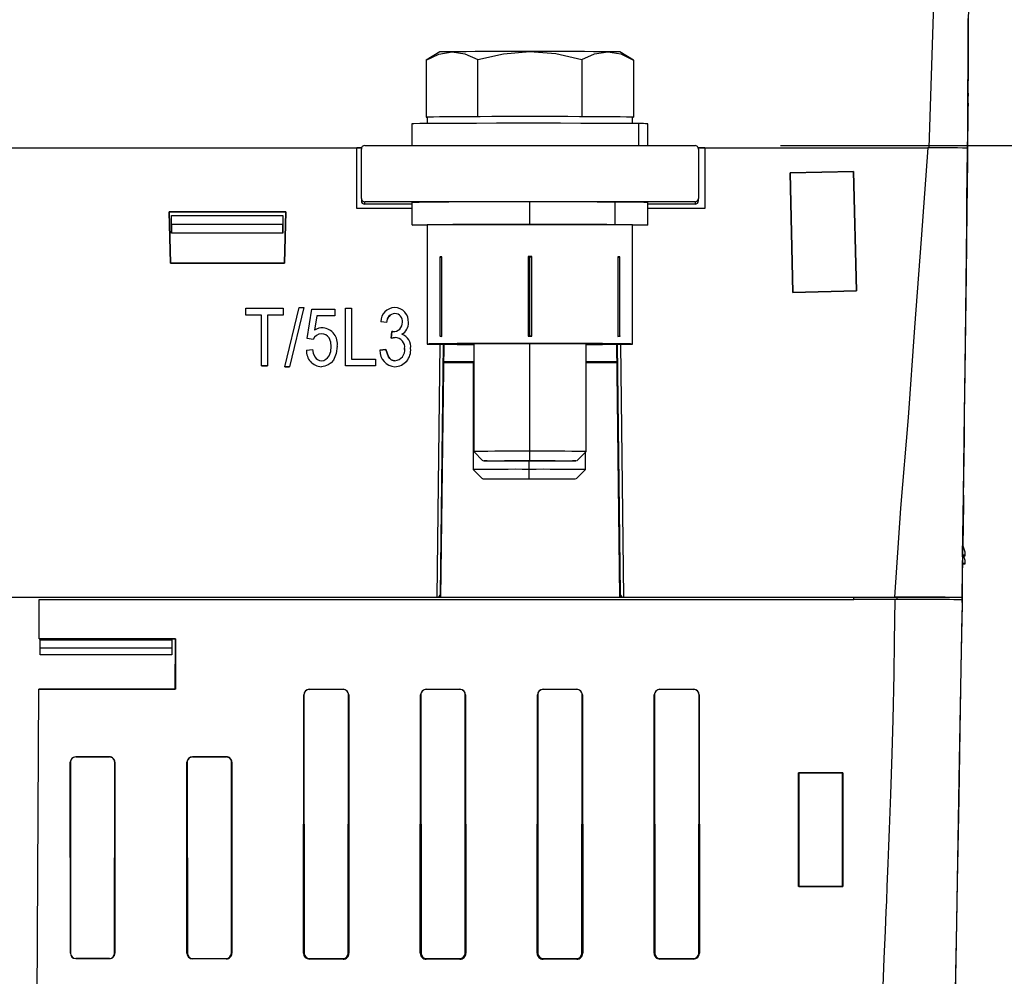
# Model space of a CAD drawing. Header units: millimetres. Extents: x 0 to 1676, y 0 to 1295.
# Tile 24 of 64: x 281 to 369, y 844 to 929. Entities that reach past the tile are written whole.
import ezdxf

# ---------------------------------------------------------------- set-up
doc = ezdxf.new("R2010")
doc.units = ezdxf.units.MM
doc.header["$LTSCALE"] = 6
doc.layers.add('DIMENSIONS', color=140, linetype='Continuous', lineweight=25)
doc.styles.add('SLDTEXTSTYLE0', font='TXT', dxfattribs={"width": 0.7})
doc.dimstyles.new('SLDDIMSTYLE0', dxfattribs={"dimtxt": 12.948047, "dimasz": 19.812, "dimexe": 0, "dimexo": 0.0625, "dimgap": 3.237012, "dimtad": 0, "dimtih": 1, "dimtoh": 1, "dimrnd": 1e-09, "dimzin": 12, "dimdsep": 46, "dimtxsty": 'SLDTEXTSTYLE0', "dimsah": 1, "dimcen": 0.09, "dimadec": 0, "dimazin": 3, "dimtfac": 1, "dimtofl": 0, "dimtmove": 0, "dimatfit": 3, "dimfxl": 0, "dimfrac": 2, "dimtolj": 1, "dimtzin": 12, "dimarcsym": 0})
doc.dimstyles.new('SLDDIMSTYLE3', dxfattribs={"dimtxt": 12.948047, "dimasz": 19.812, "dimexe": 0, "dimexo": 0.0625, "dimgap": 3.237012, "dimtad": 0, "dimtih": 1, "dimtoh": 1, "dimrnd": 1e-09, "dimzin": 4, "dimdsep": 46, "dimtxsty": 'SLDTEXTSTYLE0', "dimsah": 1, "dimcen": 0.09, "dimadec": 0, "dimazin": 1, "dimtfac": 1, "dimtofl": 0, "dimtmove": 0, "dimatfit": 3, "dimfxl": 0, "dimfrac": 2, "dimtolj": 1, "dimtzin": 12, "dimarcsym": 0})

# ---------------------------------------------------------------- blocks, each defined once
blk = doc.blocks.new('_D_10')
at = {"layer": 'DIMENSIONS'}
for p, q in [((133.23, 1059.828), (75.626, 1059.828)), ((94.676, 1059.828), (94.676, 941.98)), ((70.052, 918.503), (65.704, 918.503)), ((65.704, 918.503), (65.704, 897.924)), ((119.299, 918.503), (123.647, 918.503)), ((123.647, 918.503), (123.647, 897.924)), ((65.704, 897.924), (70.052, 897.924)), ((123.647, 897.924), (119.299, 897.924)), ((94.676, 777.178), (94.676, 895.026)), ((301.462, 777.178), (75.626, 777.178))]:
    blk.add_line(p, q, dxfattribs=at)
for points in [[(94.676, 1059.828), (91.628, 1040.016), (97.724, 1040.016)], [(94.676, 777.178), (97.724, 796.99), (91.628, 796.99)]]:
    blk.add_solid(points, dxfattribs=at)
at = {"layer": 'DIMENSIONS', "char_height": 12.7, "attachment_point": 1, "style": 'SLDTEXTSTYLE0'}
for s, insert in [('282.7', (70.052, 937.773)), ('11.13', (70.052, 914.295))]:
    blk.add_mtext(s, dxfattribs=dict(at, insert=insert))
blk = doc.blocks.new('_D_11')
at = {"layer": 'DIMENSIONS'}
for p, q in [((369.627, 1059.828), (423.033, 1059.828)), ((403.983, 1059.828), (403.983, 1012.148)), ((384.745, 988.67), (380.397, 988.67)), ((380.397, 988.67), (380.397, 968.092)), ((423.221, 988.67), (427.569, 988.67)), ((427.569, 988.67), (427.569, 968.092)), ((380.397, 968.092), (384.745, 968.092)), ((427.569, 968.092), (423.221, 968.092)), ((403.983, 917.513), (403.983, 965.193)), ((349.124, 917.513), (423.033, 917.513))]:
    blk.add_line(p, q, dxfattribs=at)
for points in [[(403.983, 1059.828), (400.935, 1040.016), (407.031, 1040.016)], [(403.983, 917.513), (407.031, 937.325), (400.935, 937.325)]]:
    blk.add_solid(points, dxfattribs=at)
at = {"layer": 'DIMENSIONS', "char_height": 12.7, "attachment_point": 1, "style": 'SLDTEXTSTYLE0'}
for s, insert in [('142.3', (379.359, 1007.94)), ('5.60', (384.745, 984.463))]:
    blk.add_mtext(s, dxfattribs=dict(at, insert=insert))
blk = doc.blocks.new('_D_12')
at = {"layer": 'DIMENSIONS'}
for p, q in [((369.627, 1059.828), (481.811, 1059.828)), ((462.761, 1059.828), (462.761, 954.827)), ((438.137, 931.349), (433.789, 931.349)), ((433.789, 931.349), (433.789, 910.771)), ((487.385, 931.349), (491.733, 931.349)), ((491.733, 931.349), (491.733, 910.771)), ((433.789, 910.771), (438.137, 910.771)), ((491.733, 910.771), (487.385, 910.771)), ((462.761, 802.87), (462.761, 907.872)), ((371.604, 802.87), (481.811, 802.87))]:
    blk.add_line(p, q, dxfattribs=at)
for points in [[(462.761, 1059.828), (459.713, 1040.016), (465.809, 1040.016)], [(462.761, 802.87), (465.809, 822.682), (459.713, 822.682)]]:
    blk.add_solid(points, dxfattribs=at)
at = {"layer": 'DIMENSIONS', "char_height": 12.7, "attachment_point": 1, "style": 'SLDTEXTSTYLE0'}
for s, insert in [('257.0', (438.137, 950.619)), ('10.12', (438.137, 927.142))]:
    blk.add_mtext(s, dxfattribs=dict(at, insert=insert))

msp = doc.modelspace()

# ---------------------------------------------------------------- linework, layer by layer
for p, q in [((318.804, 925.85), (317.566, 925.135)), ((336.041, 925.135), (334.804, 925.85)), ((317.566, 925.135), (317.566, 920.05)), ((322.185, 920.092), (322.185, 925.177)), ((331.423, 925.177), (331.423, 920.092)), ((336.041, 925.135), (336.041, 920.05)), ((365.787, 921.991), (365.788, 922.306)), ((365.787, 921.991), (365.848, 921.993)), ((365.787, 921.923), (365.787, 921.991)), ((365.847, 922.12), (365.788, 922.306)), ((365.848, 921.993), (365.847, 922.12)), ((365.848, 921.925), (365.848, 921.993)), ((365.787, 921.923), (365.848, 921.925)), ((365.787, 921.097), (365.788, 921.412)), ((365.787, 921.097), (365.848, 921.1)), ((365.787, 921.03), (365.787, 921.097)), ((365.847, 921.226), (365.788, 921.412)), ((365.848, 921.1), (365.847, 921.226)), ((365.848, 921.032), (365.848, 921.1)), ((365.787, 921.03), (365.848, 921.032)), ((316.304, 919.45), (316.304, 917.513)), ((317.661, 920.051), (317.566, 920.05)), ((317.566, 920.05), (317.661, 920.049)), ((317.66, 920.05), (317.66, 919.477)), ((322.185, 920.092), (322.09, 920.091)), ((322.375, 920.092), (322.185, 920.092)), ((331.423, 920.092), (331.232, 920.092)), ((331.518, 920.091), (331.423, 920.092)), ((336.041, 920.05), (335.946, 920.051)), ((335.946, 920.049), (336.041, 920.05)), ((335.948, 919.477), (335.948, 920.05)), ((336.508, 917.513), (336.508, 919.471)), ((337.304, 917.513), (337.304, 919.45)), ((266.889, 917.314), (311.389, 917.314)), ((311.389, 917.314), (311.821, 917.314)), ((311.389, 911.915), (311.389, 917.314)), ((311.82, 917.308), (311.389, 917.308)), ((311.804, 912.813), (311.804, 917.213)), ((312.104, 917.513), (341.504, 917.513)), ((341.786, 917.314), (342.389, 917.314)), ((342.389, 917.308), (341.788, 917.308)), ((341.804, 917.213), (341.804, 912.813)), ((342.389, 917.314), (342.389, 911.915)), ((342.389, 917.314), (362.23, 917.314)), ((365.707, 912.645), (365.761, 917.145)), ((365.761, 917.092), (365.707, 912.593)), ((365.761, 917.292), (365.761, 917.145)), ((365.761, 917.092), (365.761, 917.092)), ((365.761, 917.145), (365.761, 917.092)), ((365.761, 917.092), (365.761, 916.252)), ((365.707, 911.752), (365.761, 916.252)), ((365.761, 916.199), (365.707, 911.699)), ((365.761, 916.199), (365.761, 916.199)), ((365.761, 916.252), (365.761, 916.199)), ((365.761, 916.199), (365.761, 915.993)), ((349.963, 915.086), (355.61, 915.224)), ((355.61, 915.224), (349.963, 915.086)), ((350.223, 904.441), (349.963, 915.086)), ((349.963, 915.086), (349.963, 915.086)), ((349.963, 915.086), (350.223, 904.441)), ((355.61, 915.224), (355.871, 904.579)), ((355.61, 915.224), (355.61, 915.224)), ((355.87, 904.579), (355.61, 915.224)), ((311.804, 912.813), (311.804, 912.608)), ((312.104, 912.308), (312.104, 912.513)), ((341.504, 912.513), (312.104, 912.513)), ((316.304, 912.45), (316.304, 910.45)), ((326.804, 910.505), (326.804, 912.505)), ((334.392, 910.488), (334.392, 912.488)), ((337.304, 910.45), (337.304, 912.45)), ((341.504, 912.513), (341.504, 912.308)), ((341.804, 912.608), (341.804, 912.813)), ((365.707, 912.593), (365.707, 912.645)), ((294.696, 911.622), (305.075, 911.622)), ((294.813, 907.044), (294.696, 911.622)), ((305.074, 911.622), (294.696, 911.622)), ((294.696, 911.622), (294.696, 911.622)), ((294.696, 911.622), (294.814, 907.044)), ((305.075, 911.622), (304.957, 907.044)), ((304.957, 907.044), (305.074, 911.622)), ((305.074, 911.622), (305.075, 911.622)), ((316.304, 911.915), (311.389, 911.915)), ((316.304, 912.308), (312.104, 912.308)), ((341.504, 912.308), (337.304, 912.308)), ((342.389, 911.915), (337.304, 911.915)), ((365.707, 911.699), (365.707, 911.752)), ((294.898, 910.507), (294.894, 911.308)), ((294.894, 911.308), (304.831, 911.308)), ((294.902, 909.723), (294.894, 911.308)), ((294.894, 911.308), (294.894, 911.308)), ((304.831, 911.308), (304.823, 909.723)), ((304.831, 911.308), (304.827, 910.507)), ((304.831, 911.308), (304.831, 911.308)), ((304.827, 910.507), (294.898, 910.507)), ((294.898, 910.507), (294.902, 909.723)), ((304.823, 909.723), (294.902, 909.723)), ((304.823, 909.723), (304.827, 910.507)), ((317.66, 910.45), (317.66, 899.85)), ((335.948, 899.85), (335.948, 910.45)), ((318.969, 907.614), (318.804, 907.613)), ((318.804, 907.56), (318.969, 907.614)), ((318.804, 907.56), (318.804, 900.589)), ((318.969, 900.535), (318.969, 907.614)), ((326.639, 907.637), (326.639, 900.558)), ((326.639, 907.637), (326.804, 907.584)), ((326.804, 907.584), (326.969, 907.637)), ((326.804, 900.613), (326.804, 907.584)), ((326.969, 900.558), (326.969, 907.637)), ((334.804, 907.613), (334.639, 907.614)), ((334.639, 907.614), (334.639, 900.535)), ((334.639, 907.614), (334.804, 907.56)), ((334.804, 907.56), (334.804, 907.613)), ((334.804, 900.589), (334.804, 907.56)), ((304.957, 907.044), (294.813, 907.044)), ((294.813, 907.044), (294.814, 907.044)), ((294.814, 907.044), (304.957, 907.044)), ((304.957, 907.044), (304.957, 907.044)), ((355.871, 904.579), (350.223, 904.441)), ((350.223, 904.441), (355.87, 904.579)), ((350.223, 904.441), (350.223, 904.441)), ((355.87, 904.579), (355.871, 904.579)), ((301.517, 903.035), (304.853, 903.035)), ((301.517, 902.434), (301.517, 903.035)), ((301.517, 903.035), (301.518, 903.034)), ((301.518, 902.434), (301.518, 903.034)), ((301.518, 903.034), (304.853, 903.034)), ((304.853, 903.035), (304.853, 902.434)), ((304.853, 903.035), (304.853, 903.034)), ((304.853, 903.034), (304.853, 902.434)), ((304.995, 897.831), (306.278, 903.101)), ((304.995, 897.832), (306.278, 903.101)), ((306.687, 903.101), (305.404, 897.831)), ((306.687, 903.101), (305.404, 897.832)), ((306.278, 903.101), (306.687, 903.101)), ((306.278, 903.101), (306.278, 903.101)), ((306.278, 903.101), (306.687, 903.101)), ((306.687, 903.101), (306.687, 903.101)), ((306.988, 900.336), (307.388, 902.968)), ((306.988, 900.336), (307.388, 902.968)), ((307.388, 902.968), (309.456, 902.968)), ((307.388, 902.968), (309.456, 902.968)), ((307.388, 902.968), (307.388, 902.968)), ((309.456, 902.968), (309.456, 902.368)), ((309.456, 902.968), (309.456, 902.368)), ((309.456, 902.968), (309.456, 902.968)), ((310.39, 903.035), (310.924, 903.035)), ((310.39, 897.898), (310.39, 903.035)), ((310.39, 903.035), (310.39, 903.034)), ((310.39, 903.034), (310.923, 903.034)), ((310.39, 897.898), (310.39, 903.034)), ((310.924, 903.035), (310.923, 903.034)), ((310.923, 903.034), (310.923, 898.498)), ((310.924, 903.035), (310.924, 898.499)), ((314.782, 903.101), (314.782, 903.101)), ((302.918, 902.434), (301.517, 902.434)), ((301.517, 902.434), (301.518, 902.434)), ((302.919, 902.434), (301.518, 902.434)), ((302.918, 897.898), (302.918, 902.434)), ((302.918, 902.434), (302.919, 902.434)), ((302.919, 897.898), (302.919, 902.434)), ((304.853, 902.434), (303.452, 902.434)), ((303.452, 902.434), (303.452, 897.898)), ((304.853, 902.434), (303.452, 902.434)), ((303.452, 902.434), (303.452, 897.898)), ((303.452, 902.434), (303.452, 902.434)), ((304.853, 902.434), (304.853, 902.434)), ((307.835, 902.368), (307.642, 901.099)), ((307.835, 902.368), (307.642, 901.099)), ((309.456, 902.368), (307.835, 902.368)), ((309.456, 902.368), (307.835, 902.368)), ((307.835, 902.368), (307.835, 902.368)), ((309.456, 902.368), (309.456, 902.368)), ((314.059, 901.767), (313.525, 901.834)), ((313.525, 901.834), (313.525, 901.834)), ((314.059, 901.767), (313.525, 901.834)), ((314.797, 902.568), (314.797, 902.568)), ((315.46, 901.794), (315.46, 901.794)), ((307.642, 901.099), (307.642, 901.099)), ((308.403, 901.3), (308.403, 901.3)), ((314.059, 901.767), (314.059, 901.767)), ((314.459, 900.362), (314.526, 900.967)), ((314.526, 900.967), (314.459, 900.362)), ((314.526, 900.967), (314.606, 900.959)), ((314.606, 900.959), (314.526, 900.967)), ((314.526, 900.967), (314.526, 900.967)), ((314.606, 900.959), (314.606, 900.959)), ((315.993, 901.764), (315.993, 901.764)), ((307.521, 900.26), (306.988, 900.336)), ((307.521, 900.26), (306.988, 900.336)), ((306.988, 900.336), (306.988, 900.336)), ((307.521, 900.26), (307.521, 900.26)), ((308.254, 900.767), (308.254, 900.767)), ((314.827, 900.433), (314.459, 900.362)), ((314.459, 900.362), (314.827, 900.433)), ((314.459, 900.362), (314.459, 900.362)), ((314.827, 900.433), (314.827, 900.433)), ((315.415, 900.717), (315.415, 900.717)), ((318.804, 900.589), (318.969, 900.535)), ((318.969, 900.535), (318.804, 900.534)), ((326.639, 900.558), (326.804, 900.613)), ((326.804, 900.613), (326.969, 900.558)), ((326.804, 900.558), (326.804, 900.613)), ((334.639, 900.535), (334.804, 900.589)), ((334.804, 900.534), (334.639, 900.535)), ((334.804, 900.589), (334.804, 900.534)), ((306.921, 899.299), (307.455, 899.366)), ((306.921, 899.299), (307.454, 899.366)), ((306.921, 899.299), (306.921, 899.299)), ((307.455, 899.366), (307.454, 899.366)), ((309.122, 899.618), (309.123, 899.618)), ((309.656, 899.647), (309.656, 899.647)), ((313.458, 899.299), (313.992, 899.366)), ((313.458, 899.299), (313.459, 899.299)), ((313.992, 899.366), (313.459, 899.299)), ((313.992, 899.366), (313.992, 899.366)), ((315.66, 899.44), (315.66, 899.44)), ((316.194, 899.446), (316.193, 899.446)), ((318.543, 877.312), (318.818, 899.827)), ((318.846, 877.607), (319.118, 899.824)), ((319.118, 899.824), (318.846, 877.592)), ((319.134, 899.824), (318.859, 877.312)), ((319.134, 899.824), (318.859, 877.312)), ((321.804, 899.85), (321.804, 890.278)), ((326.804, 890.304), (326.804, 899.876)), ((331.804, 890.278), (331.804, 899.85)), ((334.826, 877.312), (334.551, 899.825)), ((334.827, 877.312), (334.552, 899.825)), ((334.568, 899.825), (334.839, 877.607)), ((334.839, 877.592), (334.568, 899.825)), ((334.868, 899.828), (335.143, 877.312)), ((308.241, 898.365), (308.241, 898.365)), ((310.924, 898.499), (310.923, 898.498)), ((310.923, 898.498), (313.058, 898.498)), ((310.924, 898.499), (313.058, 898.499)), ((313.058, 898.499), (313.058, 897.898)), ((313.058, 898.498), (313.058, 898.499)), ((313.058, 898.498), (313.058, 897.898)), ((314.798, 898.365), (314.798, 898.365)), ((303.452, 897.898), (302.918, 897.898)), ((302.919, 897.898), (302.918, 897.898)), ((302.919, 897.898), (303.452, 897.898)), ((303.452, 897.898), (303.452, 897.898)), ((304.995, 897.832), (304.995, 897.831)), ((304.995, 897.832), (305.404, 897.832)), ((305.404, 897.831), (304.995, 897.831)), ((305.404, 897.831), (305.404, 897.832)), ((308.246, 897.831), (308.246, 897.832)), ((313.058, 897.898), (310.39, 897.898)), ((313.058, 897.898), (310.39, 897.898)), ((310.39, 897.898), (310.39, 897.898)), ((313.058, 897.898), (313.058, 897.898)), ((314.79, 897.831), (314.79, 897.832)), ((321.746, 898.239), (321.804, 898.243)), ((321.746, 898.239), (321.746, 888.667)), ((321.804, 890.278), (322.632, 889.45)), ((326.804, 889.472), (326.804, 890.304)), ((330.976, 889.45), (331.804, 890.278)), ((331.746, 888.667), (331.746, 890.22)), ((321.746, 888.667), (322.574, 887.839)), ((326.746, 888.693), (326.746, 889.428)), ((326.746, 887.861), (326.746, 888.693)), ((330.918, 887.839), (331.746, 888.667)), ((365.32, 880.996), (365.386, 886.408)), ((365.386, 886.331), (365.332, 881.895)), ((365.385, 886.331), (365.386, 886.331)), ((365.386, 886.408), (365.386, 886.331)), ((365.339, 881.872), (365.386, 885.671)), ((365.386, 885.594), (365.34, 881.869)), ((365.385, 885.594), (365.386, 885.594)), ((365.386, 885.671), (365.386, 885.594)), ((365.331, 881.897), (365.515, 881.359)), ((365.523, 881.051), (365.32, 881.046)), ((365.32, 880.92), (365.32, 880.996)), ((365.523, 880.976), (365.32, 880.971)), ((365.32, 880.259), (365.328, 880.971)), ((365.32, 880.971), (365.32, 880.92)), ((365.395, 880.973), (365.515, 880.622)), ((365.515, 881.359), (365.523, 881.051)), ((365.523, 881.051), (365.523, 880.976)), ((365.283, 876.843), (365.324, 880.234)), ((365.523, 880.314), (365.32, 880.309)), ((365.32, 880.183), (365.32, 880.259)), ((365.523, 880.239), (365.32, 880.234)), ((365.32, 880.234), (365.32, 880.183)), ((365.515, 880.622), (365.523, 880.314)), ((365.523, 880.314), (365.523, 880.239)), ((143.505, 877.312), (355.636, 877.312)), ((318.846, 877.592), (318.846, 877.607)), ((334.839, 877.607), (334.839, 877.592)), ((355.636, 877.312), (359.273, 877.312)), ((355.638, 877.112), (355.636, 877.312)), ((359.511, 877.296), (355.636, 877.296)), ((359.51, 877.081), (359.511, 877.281)), ((359.511, 877.281), (359.511, 877.296)), ((365.273, 877.281), (359.511, 877.281)), ((365.283, 877.281), (365.273, 877.281)), ((365.279, 877.081), (365.283, 877.281)), ((365.283, 877.281), (365.283, 876.01)), ((283.118, 873.599), (283.135, 877.112)), ((283.135, 877.112), (355.638, 877.112)), ((359.277, 877.112), (355.638, 877.112)), ((365.279, 877.081), (365.276, 876.857)), ((365.279, 875.81), (365.283, 876.01)), ((283.118, 873.599), (295.257, 873.603)), ((295.254, 873.599), (283.118, 873.599)), ((283.208, 873.516), (283.219, 873.502)), ((283.208, 873.516), (294.948, 873.516)), ((283.224, 872.184), (283.208, 873.516)), ((283.219, 873.502), (294.937, 873.502)), ((283.228, 872.795), (283.219, 873.502)), ((294.937, 873.502), (294.928, 872.795)), ((294.948, 873.516), (294.932, 872.184)), ((294.948, 873.516), (294.937, 873.502)), ((295.247, 869.128), (295.254, 873.599)), ((295.257, 873.603), (295.254, 873.599)), ((295.257, 873.603), (295.255, 869.121)), ((283.224, 872.184), (283.228, 872.795)), ((294.932, 872.184), (283.224, 872.184)), ((283.228, 872.795), (294.928, 872.795)), ((294.928, 872.795), (294.932, 872.184)), ((282.774, 802.906), (283.097, 869.128)), ((295.255, 869.121), (283.097, 869.128)), ((283.097, 869.128), (295.247, 869.128)), ((295.255, 869.121), (295.247, 869.128)), ((306.66, 845.616), (306.683, 868.613)), ((306.699, 868.612), (306.683, 868.613)), ((306.699, 868.612), (306.72, 845.61)), ((307.179, 869.109), (310.179, 869.11)), ((307.179, 869.092), (307.179, 869.109)), ((310.179, 869.092), (307.179, 869.092)), ((310.179, 869.092), (310.179, 869.11)), ((310.639, 845.61), (310.66, 868.612)), ((310.677, 868.613), (310.66, 868.612)), ((310.677, 868.613), (310.705, 845.616)), ((317.049, 845.617), (317.08, 868.613)), ((317.099, 868.612), (317.08, 868.613)), ((317.099, 868.612), (317.12, 845.61)), ((317.579, 869.112), (320.579, 869.113)), ((317.579, 869.092), (317.579, 869.112)), ((320.579, 869.092), (317.579, 869.092)), ((320.579, 869.092), (320.579, 869.113)), ((321.039, 845.61), (321.06, 868.612)), ((321.079, 868.613), (321.06, 868.612)), ((321.079, 868.613), (321.112, 845.617)), ((327.447, 845.617), (327.48, 868.613)), ((327.499, 868.612), (327.48, 868.613)), ((327.499, 868.612), (327.52, 845.61)), ((327.979, 869.113), (330.979, 869.112)), ((327.979, 869.092), (327.979, 869.113)), ((330.979, 869.092), (327.979, 869.092)), ((330.979, 869.092), (330.979, 869.112)), ((331.439, 845.61), (331.46, 868.612)), ((331.479, 868.613), (331.46, 868.612)), ((331.479, 868.613), (331.51, 845.617)), ((337.855, 845.616), (337.882, 868.613)), ((337.899, 868.612), (337.882, 868.613)), ((337.899, 868.612), (337.92, 845.61)), ((338.379, 869.11), (341.379, 869.109)), ((338.379, 869.092), (338.379, 869.11)), ((341.379, 869.092), (338.379, 869.092)), ((341.379, 869.092), (341.379, 869.109)), ((341.839, 845.61), (341.86, 868.612)), ((341.876, 868.613), (341.86, 868.612)), ((341.876, 868.613), (341.898, 845.616)), ((285.91, 845.611), (285.9, 862.611)), ((285.905, 862.611), (285.9, 862.611)), ((285.905, 862.611), (285.92, 845.61)), ((286.379, 863.092), (289.379, 863.096)), ((286.379, 863.086), (286.379, 863.092)), ((289.379, 863.086), (286.379, 863.086)), ((289.379, 863.086), (289.379, 863.096)), ((289.839, 845.61), (289.854, 862.611)), ((289.864, 862.612), (289.854, 862.611)), ((289.864, 862.612), (289.861, 845.612)), ((296.28, 845.614), (296.286, 862.613)), ((296.305, 862.611), (296.286, 862.613)), ((296.305, 862.611), (296.32, 845.61)), ((296.779, 863.106), (299.779, 863.11)), ((296.779, 863.086), (296.779, 863.106)), ((299.779, 863.086), (296.779, 863.086)), ((299.779, 863.086), (299.779, 863.11)), ((300.239, 845.61), (300.254, 862.611)), ((300.254, 862.611), (300.277, 862.613)), ((300.277, 862.613), (300.288, 845.615)), ((350.713, 851.543), (350.717, 861.683)), ((350.717, 861.683), (354.652, 861.679)), ((350.734, 861.664), (350.717, 861.683)), ((350.734, 861.664), (350.742, 851.568)), ((354.638, 861.664), (350.734, 861.664)), ((354.631, 851.568), (354.638, 861.664)), ((354.652, 861.679), (354.638, 861.664)), ((354.652, 861.679), (354.652, 851.549)), ((350.742, 851.568), (350.713, 851.543)), ((354.652, 851.549), (350.713, 851.543)), ((350.742, 851.568), (354.631, 851.568)), ((354.631, 851.568), (354.652, 851.549)), ((285.92, 845.61), (285.91, 845.611)), ((286.379, 845.151), (286.379, 845.14)), ((286.379, 845.151), (289.379, 845.151)), ((289.379, 845.132), (286.379, 845.14)), ((289.379, 845.151), (289.379, 845.132)), ((289.839, 845.61), (289.861, 845.612)), ((296.28, 845.614), (296.32, 845.61)), ((296.779, 845.151), (296.779, 845.113)), ((296.779, 845.151), (299.779, 845.151)), ((299.779, 845.107), (296.779, 845.113)), ((299.779, 845.151), (299.779, 845.107)), ((300.239, 845.61), (300.288, 845.615)), ((306.72, 845.61), (306.66, 845.616)), ((307.179, 845.151), (307.179, 845.095)), ((307.179, 845.151), (310.179, 845.151)), ((310.179, 845.091), (307.179, 845.095)), ((310.179, 845.151), (310.179, 845.091)), ((310.639, 845.61), (310.705, 845.616)), ((317.12, 845.61), (317.049, 845.617)), ((317.579, 845.151), (317.579, 845.085)), ((317.579, 845.151), (320.579, 845.151)), ((320.579, 845.084), (317.579, 845.085)), ((320.579, 845.151), (320.579, 845.084)), ((321.039, 845.61), (321.112, 845.617)), ((327.52, 845.61), (327.447, 845.617)), ((327.979, 845.151), (327.979, 845.084)), ((327.979, 845.151), (330.979, 845.151)), ((330.979, 845.085), (327.979, 845.084)), ((330.979, 845.151), (330.979, 845.085)), ((331.439, 845.61), (331.51, 845.617)), ((337.92, 845.61), (337.855, 845.616)), ((338.379, 845.151), (338.379, 845.092)), ((338.379, 845.151), (341.379, 845.151)), ((341.379, 845.096), (338.379, 845.092)), ((341.379, 845.151), (341.379, 845.096)), ((341.839, 845.61), (341.898, 845.616))]:
    msp.add_line(p, q)
at = {"flags": 128}
for points in [[(366.426, 1044.492), (366.426, 1044.491), (366.426, 1044.488), (366.425, 1044.478), (366.423, 1044.441), (366.417, 1044.3), (366.398, 1043.752), (366.359, 1042.551), (366.298, 1040.658), (366.191, 1037.342), (365.916, 1028.807), (365.516, 1016.385), (364.981, 999.765), (364.907, 997.47), (364.661, 989.847), (362.325, 917.314)], [(365.845, 933.195), (365.803, 925.245), (365.782, 921.27), (365.772, 919.283), (365.767, 918.289), (365.764, 917.792), (365.763, 917.544), (365.762, 917.42), (365.762, 917.358), (365.762, 917.326), (365.762, 917.316), (365.762, 917.312), (365.762, 917.311), (365.762, 917.307), (365.762, 917.304), (365.762, 917.301), (365.762, 917.298), (365.761, 917.294), (365.761, 917.292)], [(365.794, 922.286), (365.796, 922.514), (365.799, 923.162), (365.802, 923.662), (365.804, 924.149), (365.806, 924.517), (365.808, 924.902), (365.818, 926.859), (365.829, 928.847)], [(317.566, 925.135), (318.698, 925.664), (319.876, 925.871)], [(326.804, 925.892), (325.76, 925.891), (324.733, 925.89), (323.742, 925.888), (322.804, 925.886), (321.934, 925.883), (321.147, 925.879), (320.457, 925.875), (319.876, 925.871)], [(319.876, 925.871), (321.03, 925.693), (322.185, 925.177)], [(322.185, 925.177), (324.448, 925.696), (326.804, 925.892)], [(326.804, 925.892), (329.113, 925.703), (331.423, 925.177)], [(333.732, 925.871), (333.151, 925.875), (332.461, 925.879), (331.674, 925.883), (330.804, 925.886), (329.865, 925.888), (328.874, 925.89), (327.848, 925.891), (326.804, 925.892)], [(331.423, 925.177), (332.554, 925.685), (333.732, 925.871)], [(333.732, 925.871), (334.887, 925.672), (336.041, 925.135)], [(365.79, 921.408), (365.791, 921.609), (365.793, 921.959)], [(365.761, 915.993), (365.762, 916), (365.762, 916.004), (365.762, 916.006), (365.762, 916.009), (365.762, 916.056), (365.762, 916.098), (365.762, 916.166), (365.763, 916.276), (365.764, 916.496), (365.766, 916.889), (365.77, 917.562), (365.773, 918.194), (365.776, 918.788), (365.778, 919.151), (365.78, 919.481), (365.783, 920.015), (365.788, 920.982), (365.788, 921.041)], [(336.508, 919.471), (335.615, 919.48), (334.426, 919.488), (332.982, 919.494), (331.331, 919.499), (329.528, 919.503), (327.633, 919.505), (325.711, 919.505), (323.826, 919.503), (322.04, 919.499), (320.414, 919.493), (319.003, 919.487), (317.852, 919.479), (317.002, 919.47), (316.48, 919.46), (316.304, 919.45)], [(317.661, 920.051), (317.661, 920.05), (317.66, 920.05), (317.66, 920.05), (317.66, 920.05), (317.66, 920.05), (317.66, 920.049), (317.661, 920.049), (317.661, 920.049)], [(322.375, 920.092), (322.339, 920.092), (322.303, 920.092), (322.268, 920.091), (322.232, 920.091), (322.196, 920.091), (322.161, 920.091), (322.125, 920.091), (322.09, 920.091)], [(331.232, 920.092), (330.189, 920.094), (329.091, 920.096), (327.957, 920.097), (326.804, 920.098), (325.651, 920.097), (324.517, 920.096), (323.419, 920.094), (322.375, 920.092)], [(331.518, 920.091), (331.482, 920.091), (331.447, 920.091), (331.411, 920.091), (331.376, 920.091), (331.34, 920.091), (331.304, 920.092), (331.268, 920.092), (331.232, 920.092)], [(335.946, 920.049), (335.947, 920.049), (335.947, 920.049), (335.948, 920.05), (335.948, 920.05), (335.948, 920.05), (335.947, 920.05), (335.947, 920.05), (335.946, 920.051)], [(362.23, 917.314), (361.626, 909.2), (361.035, 901.314), (360.479, 893.313), (359.792, 885.236), (359.273, 877.312)], [(365.761, 917.292), (365.728, 914.526), (365.695, 911.878), (365.657, 908.729), (365.625, 906.089), (365.571, 901.69), (365.517, 897.288), (365.494, 895.42), (365.472, 893.553), (365.446, 891.454), (365.426, 889.82), (365.404, 888.041), (365.381, 886.107), (365.358, 884.266), (365.337, 882.525), (365.315, 880.755), (365.294, 879.031), (365.273, 877.281)], [(365.344, 881.858), (365.37, 883.929), (365.461, 891.416), (365.567, 900.089), (365.662, 907.893), (365.761, 915.993)], [(334.392, 912.488), (333.622, 912.492), (332.782, 912.495), (331.882, 912.498), (330.93, 912.5), (329.936, 912.502), (328.91, 912.504), (327.862, 912.505), (326.804, 912.505)], [(317.66, 910.423), (317.15, 910.428), (316.567, 910.438), (316.315, 910.447), (316.399, 910.457), (316.817, 910.467), (317.557, 910.476), (318.594, 910.484), (319.895, 910.491), (321.418, 910.497), (323.114, 910.501), (324.929, 910.504), (326.804, 910.505)], [(326.804, 910.505), (327.862, 910.505), (328.91, 910.504), (329.936, 910.502), (330.93, 910.501), (331.882, 910.498), (332.782, 910.495), (333.622, 910.492), (334.392, 910.488)], [(334.392, 910.488), (335.566, 910.48), (336.458, 910.472), (337.04, 910.462), (337.293, 910.452), (337.209, 910.443), (336.79, 910.433), (336.051, 910.424), (335.948, 910.423)], [(326.969, 907.637), (326.927, 907.637), (326.886, 907.637), (326.845, 907.637), (326.804, 907.637), (326.763, 907.637), (326.722, 907.637), (326.68, 907.637), (326.639, 907.637)], [(309.122, 899.618), (309.082, 900.019), (308.93, 900.391), (308.799, 900.549), (308.641, 900.668), (308.454, 900.743), (308.254, 900.767)], [(309.123, 899.618), (309.083, 900.019), (308.931, 900.391), (308.798, 900.55), (308.641, 900.668), (308.454, 900.743), (308.254, 900.767)], [(326.639, 900.558), (326.66, 900.558), (326.68, 900.558), (326.701, 900.558), (326.722, 900.558), (326.742, 900.558), (326.763, 900.558), (326.783, 900.558), (326.804, 900.558)], [(326.804, 900.558), (326.824, 900.558), (326.845, 900.558), (326.866, 900.558), (326.886, 900.558), (326.907, 900.558), (326.927, 900.558), (326.948, 900.558), (326.969, 900.558)], [(307.454, 899.366), (307.522, 899.023), (307.664, 898.705), (307.774, 898.569), (307.912, 898.459), (308.068, 898.389), (308.241, 898.365)], [(307.455, 899.366), (307.522, 899.023), (307.664, 898.705), (307.773, 898.57), (307.912, 898.459), (308.067, 898.389), (308.241, 898.365)], [(308.241, 898.365), (308.451, 898.396), (308.641, 898.489), (308.801, 898.629), (308.93, 898.799), (309.081, 899.195), (309.122, 899.618)], [(308.241, 898.365), (308.451, 898.396), (308.641, 898.489), (308.801, 898.629), (308.93, 898.798), (309.081, 899.195), (309.123, 899.618)], [(309.656, 899.647), (309.577, 899.012), (309.317, 898.429), (309.105, 898.17), (308.862, 897.985), (308.564, 897.868), (308.406, 897.84), (308.246, 897.831)], [(309.656, 899.647), (309.577, 899.012), (309.317, 898.429), (309.105, 898.169), (308.862, 897.985), (308.564, 897.868), (308.246, 897.832)], [(313.992, 899.366), (314.213, 898.7), (314.326, 898.557), (314.46, 898.452), (314.623, 898.386), (314.798, 898.365)], [(314.798, 898.365), (314.623, 898.385), (314.46, 898.452), (314.327, 898.555), (314.213, 898.7), (313.992, 899.366)], [(331.804, 899.81), (331.884, 899.81), (333.27, 899.816), (334.407, 899.824), (335.252, 899.832), (335.772, 899.841), (335.948, 899.85), (335.772, 899.859), (335.252, 899.868), (334.407, 899.877), (333.27, 899.884), (331.884, 899.89), (330.303, 899.894), (328.588, 899.897), (326.804, 899.898), (325.02, 899.897), (323.305, 899.894), (321.724, 899.89), (320.338, 899.884), (319.201, 899.877), (318.356, 899.868), (317.836, 899.859), (317.66, 899.85), (317.836, 899.841), (318.356, 899.832), (319.201, 899.824), (320.338, 899.816), (321.724, 899.81), (321.804, 899.81)], [(319.114, 898.213), (319.143, 898.213), (320.28, 898.205), (321.666, 898.199), (321.746, 898.199)], [(321.804, 898.279), (321.666, 898.279), (320.28, 898.273), (319.143, 898.266), (319.115, 898.266)], [(331.746, 898.199), (331.826, 898.199), (333.211, 898.205), (334.349, 898.213), (334.571, 898.214)], [(334.57, 898.264), (334.349, 898.266), (333.211, 898.273), (331.826, 898.279), (331.804, 898.279)], [(326.804, 889.428), (325.628, 889.429), (324.548, 889.432), (323.651, 889.436), (323.009, 889.441), (322.674, 889.447), (322.674, 889.453), (323.009, 889.459), (323.651, 889.465), (324.548, 889.469), (325.628, 889.471), (326.804, 889.472)], [(326.804, 889.472), (327.979, 889.471), (329.059, 889.469), (329.957, 889.465), (330.599, 889.459), (330.933, 889.453), (330.933, 889.447), (330.599, 889.441), (329.957, 889.436), (329.059, 889.432), (327.979, 889.429), (326.804, 889.428)], [(326.746, 887.817), (325.57, 887.818), (324.49, 887.821), (323.593, 887.825), (322.951, 887.83), (322.616, 887.836), (322.616, 887.842), (322.951, 887.848), (323.593, 887.854), (324.49, 887.858), (325.57, 887.86), (326.746, 887.861)], [(326.746, 887.861), (327.921, 887.86), (329.001, 887.858), (329.899, 887.854), (330.541, 887.848), (330.875, 887.842), (330.875, 887.836), (330.541, 887.83), (329.899, 887.825), (329.001, 887.821), (327.921, 887.818), (326.746, 887.817)], [(359.277, 877.112), (359.237, 873.378), (359.188, 870.453), (359.099, 866.435), (359.015, 863.372), (358.898, 859.75), (358.788, 856.657), (358.729, 855.133), (358.669, 853.611), (358.587, 851.547), (358.533, 850.241), (358.496, 849.323), (358.425, 847.621), (358.321, 845.135), (358.182, 841.864)], [(365.276, 876.857), (365.174, 871.016), (365.076, 865.42), (364.971, 859.377), (364.893, 854.923), (364.841, 851.939), (364.777, 848.31), (364.7, 843.878), (364.613, 838.899), (364.538, 834.562), (364.451, 829.586), (364.375, 825.231), (364.31, 821.5), (364.226, 816.727), (364.144, 812.015), (364.063, 807.396), (363.984, 802.87)], [(363.984, 801.628), (364.241, 816.32), (364.494, 830.82), (364.77, 846.642), (365.023, 861.117), (365.279, 875.81)]]:
    msp.add_lwpolyline(points, dxfattribs=at)
for centre, radius, start, end in [((319.758, 904.081), 21.79, 89.69039, 92.50862), ((333.85, 904.081), 21.79, 87.49138, 90.30961), ((321.402, 751.753), 168.339, 89.76588, 91.27331), ((332.206, 751.753), 168.339, 88.72669, 90.23412), ((336.737, 913.058), 6.417, 84.93316, 92.04402), ((312.104, 917.213), 0.3, 89.99961, 179.99961), ((341.504, 917.213), 0.3, 0.00039, 90.00039), ((362.979, 724.245), 193.07, 89.17432, 90.22231), ((312.104, 912.813), 0.3, 180.00039, 270.00039), ((312.104, 912.608), 0.3, 180.00039, 270.00039), ((323.99, 447.188), 465.326, 89.65354, 90.94645), ((334.877, 838.06), 74.429, 88.13132, 90.37344), ((341.504, 912.813), 0.3, 269.99961, 359.99961), ((341.504, 912.608), 0.3, 269.99961, 359.99961), ((324.518, 473.866), 436.638, 89.70004, 90.89995), ((329.09, 473.866), 436.638, 89.10005, 90.29996), ((314.826, 901.801), 1.301, 91.92097, 178.55075), ((314.826, 901.801), 1.301, 91.91902, 178.54723), ((314.749, 901.854), 1.247, 355.8454, 88.48969), ((314.749, 901.854), 1.247, 355.84483, 88.4895), ((314.837, 901.79), 0.779, 92.96815, 181.67361), ((314.847, 901.781), 0.789, 93.67239, 180.98259), ((314.656, 901.762), 0.804, 266.41254, 2.31332), ((314.656, 901.762), 0.804, 266.41327, 2.31293), ((314.768, 901.872), 0.696, 353.59581, 87.60942), ((314.768, 901.872), 0.696, 353.59351, 87.6139), ((308.399, 899.776), 1.525, 89.85152, 119.76623), ((308.405, 899.754), 1.546, 90.06292, 119.56581), ((308.239, 899.875), 1.435, 350.87568, 83.44129), ((308.239, 899.875), 1.435, 350.87919, 83.43594), ((314.842, 901.717), 1.153, 299.81843, 2.3621), ((314.829, 901.724), 1.165, 300.17871, 1.98329), ((308.297, 899.921), 0.847, 92.93556, 156.37766), ((308.283, 899.941), 0.826, 92.02805, 157.27624), ((314.782, 899.55), 0.885, 352.86305, 87.09216), ((314.782, 899.55), 0.885, 352.86186, 87.09531), ((314.988, 899.581), 1.213, 353.59479, 69.40617), ((314.988, 899.581), 1.213, 353.59191, 69.42765), ((308.309, 899.22), 1.39, 176.73555, 267.4109), ((308.309, 899.22), 1.39, 176.74161, 267.40951), ((314.862, 899.235), 1.405, 177.38004, 267.03491), ((314.862, 899.235), 1.405, 177.38672, 267.03289), ((314.735, 899.296), 1.466, 272.11966, 5.85896), ((314.723, 899.307), 1.477, 272.56608, 5.41349), ((314.714, 899.315), 0.954, 275.0301, 7.50041), ((314.715, 899.315), 0.954, 275.00695, 7.52117), ((325.554, 661.123), 238.756, 89.70004, 90.89995), ((328.054, 661.123), 238.756, 89.10005, 90.29996), ((325.554, 651.551), 238.756, 89.70004, 90.89995), ((328.054, 651.551), 238.756, 89.10005, 90.29996), ((325.496, 649.94), 238.756, 89.70004, 90.89995), ((327.996, 649.94), 238.756, 89.10005, 90.29996), ((318.547, 877.612), 0.3, 269.97277, 359.02568), ((318.546, 877.596), 0.3, 288.97264, 359.29969), ((335.139, 877.612), 0.3, 180.971, 270.03055), ((335.139, 877.596), 0.3, 180.70023, 251.02744), ((360.773, 590.822), 286.494, 89.10006, 90.29995), ((360.094, 459.678), 417.435, 89.28821, 90.1121), ((307.18, 868.613), 0.497, 90.01864, 179.94128), ((307.179, 868.612), 0.48, 89.99466, 180.06222), ((310.18, 868.613), 0.498, 0.06506, 90.02939), ((310.18, 868.612), 0.48, 359.93737, 90.00575), ((317.579, 868.613), 0.5, 90.00138, 179.92162), ((317.579, 868.612), 0.48, 89.99466, 180.06222), ((320.58, 868.613), 0.5, 0.08052, 90.01421), ((320.58, 868.612), 0.48, 359.93737, 90.00575), ((327.979, 868.613), 0.5, 89.98531, 179.91979), ((327.979, 868.612), 0.48, 89.99466, 180.06222), ((330.979, 868.613), 0.499, 0.0778, 89.99809), ((330.98, 868.612), 0.48, 359.93737, 90.00575), ((338.379, 868.613), 0.498, 89.97014, 179.93619), ((338.379, 868.612), 0.48, 89.99466, 180.06222), ((341.379, 868.613), 0.497, 0.05726, 89.98078), ((341.38, 868.612), 0.48, 359.93737, 90.00575), ((286.38, 862.612), 0.48, 90.09602, 180.03379), ((286.379, 862.612), 0.475, 89.99466, 180.06222), ((289.38, 862.612), 0.484, 359.99062, 90.08274), ((289.38, 862.612), 0.475, 359.93737, 90.00575), ((296.78, 862.613), 0.494, 90.06475, 179.97955), ((296.779, 862.612), 0.475, 89.99466, 180.06222), ((299.78, 862.613), 0.497, 0.04723, 90.05364), ((299.78, 862.612), 0.475, 359.93737, 90.00575), ((286.381, 845.611), 0.471, 180.02061, 269.83552), ((286.379, 845.61), 0.459, 180.04545, 270.00248), ((289.381, 845.612), 0.481, 269.84439, 359.98735), ((289.379, 845.61), 0.459, 269.99794, 359.95413), ((296.781, 845.614), 0.5, 179.97612, 269.87847), ((296.779, 845.61), 0.459, 180.04545, 270.00248), ((299.78, 845.614), 0.507, 269.89259, 0.03061), ((299.779, 845.61), 0.459, 269.99794, 359.95413), ((307.18, 845.615), 0.521, 179.94355, 269.92562), ((307.179, 845.61), 0.459, 180.04545, 270.00248), ((310.18, 845.616), 0.525, 269.93731, 0.06153), ((310.179, 845.61), 0.459, 269.99794, 359.95413), ((317.58, 845.616), 0.531, 179.92395, 269.97571), ((317.579, 845.61), 0.459, 180.04545, 270.00248), ((320.58, 845.616), 0.533, 269.98404, 0.07461), ((320.579, 845.61), 0.459, 269.99794, 359.95413), ((327.979, 845.616), 0.532, 179.92598, 270.02008), ((327.979, 845.61), 0.459, 180.04545, 270.00248), ((330.979, 845.616), 0.531, 270.02908, 0.07359), ((330.979, 845.61), 0.459, 269.99794, 359.95413), ((338.379, 845.616), 0.524, 179.94179, 270.06644), ((338.379, 845.61), 0.459, 180.04545, 270.00248), ((341.379, 845.615), 0.519, 270.08131, 0.04949), ((341.379, 845.61), 0.459, 269.99794, 359.95413)]:
    msp.add_arc(centre, radius, start, end)

# ---------------------------------------------------------------- dimensions: what is measured, and where the dimension line sits
at = {"layer": 'DIMENSIONS'}
for base, p1, p2, dimstyle, picture, middle in [((94.676, 777.178), (140.85, 1059.828), (309.082, 777.178), 'SLDDIMSTYLE0', '_D_10', (94.676, 918.503)), ((403.9833, 917.5127), (362.0072, 1059.8283), (341.5039, 917.5127), 'SLDDIMSTYLE0', '_D_11', (403.9833, 988.6705)), ((462.761, 802.87), (362.007, 1059.828), (363.984, 802.87), 'SLDDIMSTYLE3', '_D_12', (462.761, 931.349))]:
    dim = msp.add_linear_dim(base=base, p1=p1, p2=p2, angle=90, dimstyle=dimstyle, dxfattribs=at)
    dim.commit()
    dim.dimension.update_dxf_attribs({"geometry": picture, "text_midpoint": middle, "dimtype": 160})

doc.saveas('drawing.dxf')
